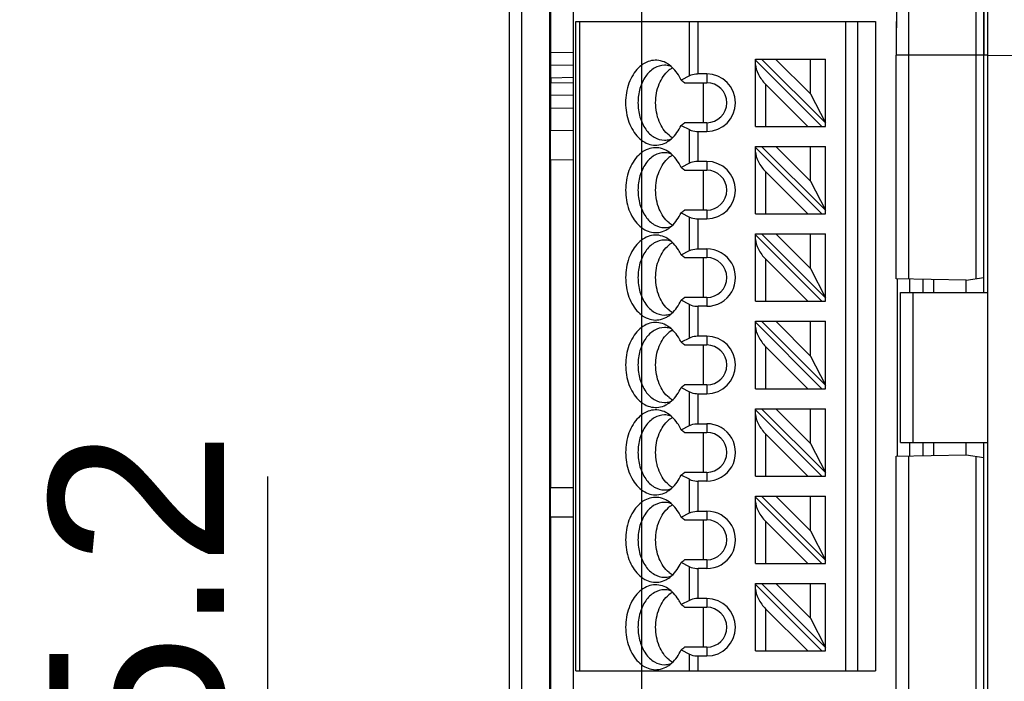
# Model space of a CAD drawing. Header units: millimetres. Extents: x 0 to 210, y 0 to 297.
# Tile 6 of 24: x 62.13 to 73.96, y 151.42 to 159.37. Entities that reach past the tile are written whole.
import ezdxf
from ezdxf.enums import TextEntityAlignment as Align

# ---------------------------------------------------------------- set-up
doc = ezdxf.new("R2010")
doc.units = ezdxf.units.MM
doc.header["$LTSCALE"] = 19.36
doc.layers.get('0').update_dxf_attribs({"linetype": 'CONTINUOUS'})
doc.layers.add('Z_DIM_2D', color=7, linetype='CONTINUOUS')
doc.styles.add('TEXTSTYLE_3', font='helveticaneueltw1g-ltcn.otf')
doc.dimstyles.new('DIMSTYLE_2', dxfattribs={"dimtxt": 2.1, "dimasz": 3.5, "dimexe": 1.5, "dimexo": 0, "dimgap": 0.525, "dimtad": 1, "dimdec": 3, "dimlfac": 3.333333, "dimdsep": 46, "dimtxsty": 'TEXTSTYLE_3', "dimblk": '_FILLED', "dimblk1": '_FILLED', "dimblk2": '_FILLED', "dimcen": 0.09, "dimclrt": 5, "dimadec": 3, "dimazin": 2, "dimtp": 0.3, "dimtm": 0.3, "dimtfac": 1, "dimtdec": 3, "dimtofl": 0, "dimtmove": 0, "dimatfit": 3, "dimldrblk": '_FILLED', "dimfxl": 0, "dimtolj": 1, "dimarcsym": 0})
doc.dimstyles.new('DIMSTYLE_3', dxfattribs={"dimtxt": 2.1, "dimasz": 3.5, "dimexe": 1.5, "dimexo": 0, "dimgap": 0.525, "dimtad": 1, "dimdec": 3, "dimlfac": 3.333333, "dimdsep": 46, "dimtxsty": 'TEXTSTYLE_3', "dimblk": '_FILLED', "dimblk1": '_FILLED', "dimblk2": '_FILLED', "dimcen": 0.09, "dimclrt": 5, "dimadec": 3, "dimazin": 2, "dimtp": 0.1, "dimtm": 0.1, "dimtfac": 1, "dimtdec": 3, "dimtofl": 0, "dimtmove": 0, "dimatfit": 3, "dimldrblk": '_FILLED', "dimfxl": 0, "dimtolj": 1, "dimarcsym": 0})
doc.dimstyles.new('DIMSTYLE_4', dxfattribs={"dimtxt": 2.1, "dimasz": 3.5, "dimexe": 1.5, "dimexo": 0, "dimgap": 0.525, "dimtad": 1, "dimdec": 1, "dimlfac": 3.333333, "dimdsep": 46, "dimtxsty": 'TEXTSTYLE_3', "dimblk": '_FILLED', "dimblk1": '_FILLED', "dimblk2": '_FILLED', "dimcen": 0.09, "dimclrt": 5, "dimadec": 3, "dimazin": 2, "dimtp": 0.5, "dimtm": 0.5, "dimtfac": 1, "dimtdec": 1, "dimtofl": 0, "dimtmove": 0, "dimatfit": 3, "dimldrblk": '_FILLED', "dimfxl": 0, "dimtolj": 1, "dimarcsym": 0})

# ---------------------------------------------------------------- blocks, each defined once
blk = doc.blocks.new('*D3')
at = {"layer": 'Z_DIM_2D', "color": 2, "linetype": 'Continuous', "transparency": 16777216}
for p, q in [((73.764, 160.441), (60.034, 160.441)), ((61.534, 160.441), (61.534, 148.891)), ((61.534, 137.341), (61.534, 148.891)), ((73.764, 137.341), (60.034, 137.341))]:
    blk.add_line(p, q, dxfattribs=at)
at = {"layer": 'Z_DIM_2D', "color": 5, "linetype": 'Continuous', "transparency": 16777216, "style": 'TEXTSTYLE_3'}
blk.add_text('77', height=2.1, rotation=90, dxfattribs=at).set_placement((61.009, 148.63), align=Align.CENTER)
blk = doc.blocks.new('_FILLED')
at = {"color": 0, "linetype": 'ByBlock'}
blk.add_solid([(0, 0), (-1, 0.125), (-1, -0.125)], dxfattribs=at)
blk = doc.blocks.new('_NONE')
blk = doc.blocks.new('*D5')
at = {"layer": 'Z_DIM_2D', "color": 2, "linetype": 'Continuous', "transparency": 16777216}
for p, q in [((65.114, 148.891), (65.114, 153.883)), ((68.182, 149.671), (63.614, 149.671)), ((65.114, 149.671), (65.114, 148.891)), ((65.114, 148.111), (65.114, 148.891)), ((68.182, 148.111), (63.614, 148.111))]:
    blk.add_line(p, q, dxfattribs=at)
at = {"layer": 'Z_DIM_2D', "color": 5, "linetype": 'Continuous', "transparency": 16777216, "style": 'TEXTSTYLE_3'}
blk.add_text('5.2', height=2.1, rotation=90, dxfattribs=at).set_placement((64.589, 150.357))
blk = doc.blocks.new('*D7')
at = {"layer": 'Z_DIM_2D', "color": 2, "linetype": 'Continuous', "transparency": 16777216}
for p, q in [((69.607, 148.891), (69.607, 164.452)), ((106.359, 148.891), (106.359, 164.452)), ((69.607, 162.952), (87.983, 162.952)), ((106.359, 162.952), (87.983, 162.952))]:
    blk.add_line(p, q, dxfattribs=at)
at = {"layer": 'Z_DIM_2D', "color": 5, "linetype": 'Continuous', "transparency": 16777216, "style": 'TEXTSTYLE_3'}
blk.add_text('122.5', height=2.1, dxfattribs=at).set_placement((89.37, 163.477), align=Align.CENTER)

msp = doc.modelspace()

# ---------------------------------------------------------------- linework, layer by layer
at = {"color": 7, "linetype": 'Continuous'}
for p, q in [((73.76415, 137.34085), (73.76415, 160.44085)), ((68.81368, 159.34563), (72.41368, 159.34571)), ((68.81385, 151.54563), (68.81368, 159.34563)), ((72.41368, 159.34571), (72.41385, 151.54571)), ((70.97369, 158.89568), (71.81369, 158.8957)), ((70.97371, 158.08568), (70.97369, 158.89568)), ((71.77128, 158.0857), (70.97369, 158.88326)), ((71.81371, 158.12813), (71.04612, 158.89568)), ((71.6337, 158.47783), (71.21582, 158.89569)), ((71.6337, 158.47783), (71.63369, 158.8957)), ((71.81371, 158.0857), (71.81369, 158.8957)), ((70.17976, 158.6937), (70.07856, 158.64309)), ((70.3887, 158.71567), (70.28582, 158.71567)), ((70.121, 158.61066), (70.3887, 158.61067)), ((70.3501, 158.13067), (70.35009, 158.61067)), ((71.0937, 158.59355), (71.60158, 158.0857)), ((71.6337, 158.47783), (71.81371, 158.12813)), ((70.07857, 158.09823), (70.17977, 158.04763)), ((70.38871, 158.13067), (70.12101, 158.13066)), ((70.97371, 158.08568), (71.81371, 158.0857)), ((70.28584, 158.02567), (70.38871, 158.02567)), ((70.97371, 157.84568), (71.81371, 157.8457)), ((70.97373, 157.03568), (70.97371, 157.84568)), ((71.7713, 157.0357), (70.97371, 157.83326)), ((71.81373, 157.07813), (71.04614, 157.84568)), ((71.63372, 157.42783), (71.21585, 157.84569)), ((71.63372, 157.42783), (71.63371, 157.8457)), ((71.81373, 157.0357), (71.81371, 157.8457)), ((70.17978, 157.6437), (70.07858, 157.59309)), ((70.38872, 157.66567), (70.28585, 157.66567)), ((70.12102, 157.56066), (70.38872, 157.56067)), ((70.35013, 157.08067), (70.35012, 157.56067)), ((71.09372, 157.54355), (71.6016, 157.0357)), ((71.63372, 157.42783), (71.81373, 157.07813)), ((70.07859, 157.04823), (70.1798, 156.99763)), ((70.38873, 157.08067), (70.12104, 157.08066)), ((70.97373, 157.03568), (71.81373, 157.0357)), ((70.28586, 156.97567), (70.38873, 156.97567)), ((70.97374, 156.79568), (71.81374, 156.7957)), ((70.97375, 155.98568), (70.97374, 156.79568)), ((71.77133, 155.9857), (70.97374, 156.78326)), ((71.81375, 156.02813), (71.04616, 156.79568)), ((71.63375, 156.37783), (71.21587, 156.79569)), ((71.63375, 156.37783), (71.63374, 156.7957)), ((71.81375, 155.9857), (71.81374, 156.7957)), ((70.0786, 156.54309), (70.17981, 156.5937)), ((70.12105, 156.51066), (70.38874, 156.51067)), ((70.28587, 156.61567), (70.38875, 156.61567)), ((70.35015, 156.03067), (70.35014, 156.51067)), ((71.09374, 156.49355), (71.60162, 155.9857)), ((71.63375, 156.37783), (71.81375, 156.02813)), ((70.38875, 156.03067), (70.12106, 156.03066)), ((72.71415, 154.29085), (72.71415, 156.09085)), ((72.71415, 156.09085), (73.76415, 156.09085)), ((70.17982, 155.94763), (70.07862, 155.99823)), ((70.38875, 155.92567), (70.28589, 155.92567)), ((70.97375, 155.98568), (71.81375, 155.9857)), ((70.97376, 155.74568), (71.81376, 155.7457)), ((70.97378, 154.93568), (70.97376, 155.74568)), ((71.77135, 154.9357), (70.97376, 155.73326)), ((71.81378, 154.97813), (71.04619, 155.74568)), ((71.63377, 155.32783), (71.21589, 155.74569)), ((71.63377, 155.32783), (71.63376, 155.7457)), ((71.81378, 154.9357), (71.81376, 155.7457)), ((70.38877, 155.56567), (70.28589, 155.56567)), ((70.17983, 155.5437), (70.07863, 155.49309)), ((70.12107, 155.46066), (70.38877, 155.46067)), ((70.35017, 154.98067), (70.35016, 155.46067)), ((71.09377, 155.44355), (71.60165, 154.9357)), ((71.63377, 155.32783), (71.81378, 154.97813)), ((70.38878, 154.98067), (70.12108, 154.98066)), ((70.07864, 154.94823), (70.17984, 154.89763)), ((70.28591, 154.87567), (70.38878, 154.87567)), ((70.97378, 154.93568), (71.81378, 154.9357)), ((70.97378, 154.69568), (71.81378, 154.6957)), ((70.9738, 153.88568), (70.97378, 154.69568)), ((71.77137, 153.8857), (70.97378, 154.68326)), ((71.8138, 153.92813), (71.04621, 154.69568)), ((71.63379, 154.27783), (71.21591, 154.69569)), ((71.63379, 154.27783), (71.63378, 154.6957)), ((71.8138, 153.8857), (71.81378, 154.6957)), ((70.07865, 154.44309), (70.17985, 154.4937)), ((70.28592, 154.51567), (70.38879, 154.51567)), ((70.12109, 154.41066), (70.38879, 154.41067)), ((70.3502, 153.93067), (70.35019, 154.41067)), ((71.09379, 154.39355), (71.60167, 153.8857)), ((71.63379, 154.27783), (71.8138, 153.92813)), ((72.71415, 154.29085), (73.76415, 154.29085)), ((70.3888, 153.93067), (70.12111, 153.93066)), ((70.17987, 153.84763), (70.07866, 153.89823)), ((70.3888, 153.82567), (70.28593, 153.82567)), ((70.9738, 153.88568), (71.8138, 153.8857)), ((70.97381, 153.64568), (71.81381, 153.6457)), ((70.97382, 152.83568), (70.97381, 153.64568)), ((71.7714, 152.8357), (70.97381, 153.63326)), ((71.81382, 152.87813), (71.04623, 153.64568)), ((71.63382, 153.22783), (71.21594, 153.64569)), ((71.63382, 153.22783), (71.63381, 153.6457)), ((71.81382, 152.8357), (71.81381, 153.6457)), ((70.07867, 153.39309), (70.17988, 153.4437)), ((70.28594, 153.46567), (70.38882, 153.46567)), ((70.12112, 153.36066), (70.38881, 153.36067)), ((70.35022, 152.88067), (70.35021, 153.36067)), ((71.09381, 153.34355), (71.60169, 152.8357)), ((71.63382, 153.22783), (71.81382, 152.87813)), ((70.17989, 152.79763), (70.07869, 152.84823)), ((70.38882, 152.88067), (70.12113, 152.88066)), ((70.38882, 152.77567), (70.28596, 152.77567)), ((70.97382, 152.83568), (71.81382, 152.8357)), ((70.97383, 152.59568), (71.81383, 152.5957)), ((70.97385, 151.78568), (70.97383, 152.59568)), ((71.77142, 151.7857), (70.97383, 152.58326)), ((71.81385, 151.82813), (71.04626, 152.59568)), ((71.63384, 152.17783), (71.21596, 152.59569)), ((71.63384, 152.17783), (71.63383, 152.5957)), ((71.81385, 151.7857), (71.81383, 152.5957)), ((70.1799, 152.3937), (70.0787, 152.34309)), ((70.38883, 152.41567), (70.28596, 152.41567)), ((70.12114, 152.31066), (70.38884, 152.31067)), ((70.35024, 151.83067), (70.35023, 152.31067)), ((71.09384, 152.29355), (71.60171, 151.7857)), ((71.63384, 152.17783), (71.81385, 151.82813)), ((70.07871, 151.79823), (70.17991, 151.74763)), ((70.38885, 151.83067), (70.12115, 151.83066)), ((70.97385, 151.78568), (71.81385, 151.7857)), ((70.28598, 151.72567), (70.38885, 151.72567)), ((68.81385, 151.54563), (72.41385, 151.54571))]:
    msp.add_line(p, q, dxfattribs=at)
at = {"color": 6, "linetype": 'Continuous'}
for p, q in [((68.01842, 150.60085), (68.01842, 160.09401)), ((68.16588, 150.60085), (68.16605, 159.98662)), ((68.4976, 159.98544), (68.4976, 150.77155)), ((68.51205, 159.98525), (68.51205, 158.97076)), ((68.78367, 159.87063), (68.78387, 150.96814)), ((73.71505, 159.08328), (73.71562, 159.50085)), ((73.71501, 158.94085), (73.71502, 159.02003)), ((73.71502, 159.02003), (73.71504, 159.06457)), ((73.71504, 159.06457), (73.71505, 159.08328)), ((73.71739, 159.02001), (73.71737, 158.94085)), ((73.71742, 159.08338), (73.71739, 159.03561)), ((73.71739, 159.03561), (73.71739, 159.02001)), ((72.66538, 156.25551), (72.66538, 158.94085)), ((73.62455, 156.25799), (73.62455, 158.94085)), ((73.71501, 156.27085), (73.71501, 158.94085)), ((73.71705, 156.09085), (73.71737, 158.94085)), ((68.51284, 158.82085), (68.78369, 158.82558)), ((68.51399, 158.67087), (68.51399, 158.61083)), ((68.7837, 158.45612), (68.51284, 158.46085)), ((68.51205, 158.31092), (68.51205, 158.04085)), ((68.50781, 158.04085), (68.50781, 157.68085)), ((68.50781, 158.04085), (68.78371, 158.03844)), ((68.78372, 157.68326), (68.50781, 157.68085)), ((68.51205, 157.68085), (68.51205, 153.75086)), ((73.50455, 156.24085), (73.71501, 156.27085)), ((73.50455, 156.24085), (72.66538, 156.25551)), ((72.68088, 154.12619), (72.68088, 156.25551)), ((73.11598, 156.09085), (73.11598, 156.24766)), ((73.50596, 156.09085), (73.50596, 156.24085)), ((73.11598, 154.13404), (73.11598, 154.29085)), ((73.50596, 154.14085), (73.50596, 154.29085)), ((73.71705, 149.79085), (73.71705, 154.29085)), ((72.66538, 154.12619), (73.50455, 154.14085)), ((73.50455, 154.14085), (73.71501, 154.11085)), ((72.66538, 149.95551), (72.66538, 154.12619)), ((73.62455, 149.95799), (73.62455, 154.12371)), ((73.71501, 149.97085), (73.71501, 154.11085)), ((68.50781, 153.75086), (68.50781, 153.39086)), ((68.50781, 153.75086), (68.7838, 153.74845)), ((68.78381, 153.39327), (68.50781, 153.39086)), ((68.51205, 153.39086), (68.51205, 150.99083))]:
    msp.add_line(p, q, dxfattribs=at)
at = {"color": 9, "linetype": 'Continuous'}
for p, q in [((68.85761, 159.34564), (68.85779, 151.54564)), ((70.17976, 158.6937), (70.17975, 159.34566)), ((70.28582, 158.71567), (70.28581, 159.34567)), ((72.05768, 151.54571), (72.05751, 159.34571)), ((72.19846, 159.34571), (72.19864, 151.54571)), ((68.78369, 158.97552), (68.51205, 158.97078)), ((73.71501, 158.94085), (72.66538, 158.94085)), ((72.81329, 158.94085), (72.81329, 156.25292)), ((73.76415, 158.94085), (73.71737, 158.94085)), ((73.76415, 158.9409), (106.44724, 158.65568)), ((68.51399, 158.67087), (68.78369, 158.67558)), ((70.3887, 158.71567), (70.3887, 158.61067)), ((68.7837, 158.60612), (68.51399, 158.61083)), ((71.0937, 158.59355), (71.09371, 158.08568)), ((68.51205, 158.31092), (68.7837, 158.30618)), ((70.17978, 157.6437), (70.17977, 158.04763)), ((70.38871, 158.13067), (70.38871, 158.02567)), ((70.28585, 157.66567), (70.28584, 158.02567)), ((70.38872, 157.66567), (70.38872, 157.56067)), ((71.09372, 157.54355), (71.09373, 157.03568)), ((70.17981, 156.5937), (70.1798, 156.99763)), ((70.38873, 157.08067), (70.38873, 156.97567)), ((70.28587, 156.61567), (70.28586, 156.97567)), ((70.38875, 156.61567), (70.38874, 156.51067)), ((71.09374, 156.49355), (71.09375, 155.98568)), ((72.82747, 156.09085), (72.82747, 156.25292)), ((72.98269, 156.24996), (72.98269, 156.09085)), ((70.38875, 156.03067), (70.38875, 155.92567)), ((72.86415, 156.09085), (72.86415, 154.29085)), ((70.17983, 155.5437), (70.17982, 155.94763)), ((70.28589, 155.56567), (70.28589, 155.92567)), ((70.38877, 155.56567), (70.38877, 155.46067)), ((71.09377, 155.44355), (71.09378, 154.93568)), ((70.38878, 154.98067), (70.38878, 154.87567)), ((70.17985, 154.4937), (70.17984, 154.89763)), ((70.28592, 154.51567), (70.28591, 154.87567)), ((70.38879, 154.51567), (70.38879, 154.41067)), ((71.09379, 154.39355), (71.0938, 153.88568)), ((72.82747, 154.12878), (72.82747, 154.29085)), ((72.98269, 154.29085), (72.98269, 154.13174)), ((72.81329, 154.12878), (72.81329, 149.95292)), ((70.3888, 153.93067), (70.3888, 153.82567)), ((70.17988, 153.4437), (70.17987, 153.84763)), ((70.28594, 153.46567), (70.28593, 153.82567)), ((70.38882, 153.46567), (70.38881, 153.36067)), ((71.09381, 153.34355), (71.09382, 152.83568)), ((70.38882, 152.88067), (70.38882, 152.77567)), ((70.1799, 152.3937), (70.17989, 152.79763)), ((70.28596, 152.41567), (70.28596, 152.77567)), ((70.38883, 152.41567), (70.38884, 152.31067)), ((71.09384, 152.29355), (71.09385, 151.78568)), ((70.38885, 151.83067), (70.38885, 151.72567)), ((70.17992, 151.54566), (70.17991, 151.74763)), ((70.28598, 151.54567), (70.28598, 151.72567))]:
    msp.add_line(p, q, dxfattribs=at)
at = {"color": 6, "linetype": 'Continuous'}
for centre, radius, start, end in [((236.39715, 159.05753), 163.73181, 179.6883113, 180.0408294), ((213.71661, 158.99529), 139.99922, 179.8039199, 179.9639473)]:
    msp.add_arc(centre, radius, start, end, dxfattribs=at)
at = {"color": 9, "linetype": 'Continuous'}
msp.add_arc((273.67063, 159.03511), 200.85737, 179.7352171, 180.0268891, dxfattribs=at)
at = {"color": 7, "linetype": 'Continuous'}
for centre, radius, start, end in [((69.75526, 158.57476), 0.30951, 58.291169, 63.064533), ((70.12267, 158.52829), 0.29985, 123.102139, 128.997736), ((70.11232, 158.5438), 0.2812, 120.760077, 123.061298), ((70.10806, 158.55093), 0.2729, 118.555086, 120.757802), ((66.82125, 154.3359), 5.40018, 52.334931, 52.901666), ((70.3887, 158.37067), 0.345, 270.001538, 90.000783), ((70.3887, 158.37067), 0.24, 270.001267, 90.001056), ((66.82111, 162.40524), 5.40013, 307.100756, 307.667505), ((70.1223, 158.2125), 0.2992, 231.27223, 236.905095), ((70.11233, 158.19753), 0.28121, 236.941704, 239.240497), ((70.10807, 158.1904), 0.27291, 239.24275, 241.447484), ((69.75527, 158.16655), 0.30951, 296.938105, 301.711367), ((69.75528, 157.52476), 0.30951, 58.291169, 63.064533), ((70.12269, 157.47829), 0.29985, 123.102139, 128.997736), ((70.11234, 157.4938), 0.2812, 120.760077, 123.061298), ((70.10809, 157.50093), 0.2729, 118.555086, 120.757802), ((66.82127, 153.2859), 5.40018, 52.334931, 52.901666), ((70.38872, 157.32067), 0.345, 270.001538, 90.000783), ((70.38872, 157.32067), 0.24, 270.001267, 90.001056), ((66.82113, 161.35524), 5.40013, 307.100756, 307.667505), ((70.12232, 157.1625), 0.2992, 231.27223, 236.905095), ((70.11235, 157.14753), 0.28121, 236.941704, 239.240497), ((70.10809, 157.1404), 0.27291, 239.24275, 241.447484), ((69.75529, 157.11655), 0.30951, 296.938105, 301.711367), ((69.7553, 156.47476), 0.30951, 58.291169, 63.06454), ((70.12271, 156.42829), 0.29985, 123.102162, 128.997735), ((70.11236, 156.4438), 0.2812, 120.760077, 123.061321), ((70.10811, 156.45093), 0.2729, 118.555116, 120.757802), ((66.82129, 152.23593), 5.40016, 52.334702, 52.901436), ((70.38875, 156.27067), 0.345, 269.999086, 89.999413), ((70.38875, 156.27067), 0.24, 270.001267, 90.00099), ((66.82114, 160.30527), 5.40016, 307.10078, 307.667526), ((69.75531, 156.06655), 0.30951, 296.938098, 301.711367), ((70.12235, 156.1125), 0.2992, 231.272228, 236.905072), ((70.11237, 156.09753), 0.28121, 236.941681, 239.240494), ((70.10812, 156.0904), 0.27291, 239.242747, 241.447453), ((69.75533, 155.42476), 0.30951, 58.291169, 63.064533), ((70.12274, 155.37829), 0.29985, 123.102139, 128.997736), ((70.11239, 155.3938), 0.2812, 120.760077, 123.061298), ((70.10813, 155.40093), 0.2729, 118.555086, 120.757802), ((70.38877, 155.22067), 0.345, 270.001538, 90.000783), ((66.82132, 151.1859), 5.40018, 52.334931, 52.901666), ((70.38877, 155.22067), 0.24, 270.001267, 90.001056), ((66.82118, 159.25524), 5.40013, 307.100756, 307.667505), ((69.75534, 155.01655), 0.30951, 296.938105, 301.711367), ((70.12237, 155.0625), 0.2992, 231.27223, 236.905095), ((70.11239, 155.04753), 0.28121, 236.941704, 239.240497), ((70.10814, 155.0404), 0.27291, 239.24275, 241.447484), ((69.75535, 154.37476), 0.30951, 58.291169, 63.06454), ((70.12276, 154.32829), 0.29985, 123.102162, 128.997735), ((70.11241, 154.3438), 0.2812, 120.760077, 123.061321), ((70.10815, 154.35093), 0.2729, 118.555116, 120.757802), ((70.38879, 154.17067), 0.345, 269.999086, 89.999413), ((66.82134, 150.13593), 5.40016, 52.334702, 52.901436), ((70.38879, 154.17067), 0.24, 270.001267, 90.00099), ((66.82119, 158.20527), 5.40016, 307.10078, 307.667526), ((69.75536, 153.96655), 0.30951, 296.938098, 301.711367), ((70.12239, 154.0125), 0.2992, 231.272228, 236.905072), ((70.11242, 153.99753), 0.28121, 236.941681, 239.240494), ((70.10816, 153.9904), 0.27291, 239.242747, 241.447453), ((69.75537, 153.32476), 0.30951, 58.291169, 63.06454), ((70.12278, 153.27829), 0.29985, 123.102162, 128.997735), ((70.11243, 153.2938), 0.2812, 120.760077, 123.061321), ((70.10818, 153.30093), 0.2729, 118.555116, 120.757802), ((70.38882, 153.12067), 0.345, 269.999055, 89.999386), ((66.82136, 149.08593), 5.40016, 52.334702, 52.901436), ((70.38882, 153.12067), 0.24, 270.001267, 90.000988), ((66.82121, 157.15527), 5.40016, 307.10078, 307.667526), ((70.12242, 152.9625), 0.2992, 231.272228, 236.905072), ((69.75538, 152.91655), 0.30951, 296.938098, 301.711367), ((70.11244, 152.94753), 0.28121, 236.941681, 239.240494), ((70.10819, 152.9404), 0.27291, 239.242747, 241.447453), ((69.7554, 152.27476), 0.30951, 58.291169, 63.064533), ((70.11246, 152.2438), 0.2812, 120.760077, 123.061298), ((70.1082, 152.25093), 0.2729, 118.555086, 120.757802), ((70.12281, 152.22829), 0.29985, 123.102139, 128.997736), ((70.38884, 152.07067), 0.345, 270.001404, 90.001047), ((66.82139, 148.0359), 5.40018, 52.334931, 52.901666), ((70.38884, 152.07067), 0.24, 270.001267, 90.001056), ((66.82125, 156.10524), 5.40013, 307.100756, 307.667505), ((70.12244, 151.9125), 0.2992, 231.27223, 236.905095), ((70.11246, 151.89753), 0.28121, 236.941704, 239.240497), ((70.10821, 151.8904), 0.27291, 239.24275, 241.447484), ((69.75541, 151.86655), 0.30951, 296.938105, 301.711367)]:
    msp.add_arc(centre, radius, start, end, dxfattribs=at)
at = {"color": 6, "linetype": 'Continuous'}
for centre, ratio, start_param, end_param in [((68.51321, 158.67083), 0.00523596, -1.57050477, 0.00001304), ((68.51321, 158.61087), 0.00523596, -3.14159266, -1.57110092), ((68.51284, 158.31083), 0.00523836, -0.00000002, 1.57018723)]:
    msp.add_ellipse(centre, major_axis=(0, 0.15002), ratio=ratio, start_param=start_param, end_param=end_param, dxfattribs=at)
at = {"color": 7, "linetype": 'Continuous'}
for centre in [(71.09369, 158.70669), (71.09372, 157.65669), (71.09374, 156.60669), (71.09376, 155.55669), (71.09379, 154.50669), (71.09381, 153.45669), (71.09383, 152.40669)]:
    msp.add_ellipse(centre, major_axis=(-0.10419, 0.16032), ratio=0.37136567, start_param=0.51915727, end_param=2.0899536, dxfattribs=at)
at = {"color": 6, "linetype": 'Continuous'}
for points, knots in [([(73.62455, 158.94085), (73.62455, 159.03835), (73.62465, 159.2296), (73.62508, 159.50726), (73.62568, 159.7268), (73.6263, 159.88894), (73.62681, 159.9976), (73.62738, 160.09609), (73.62799, 160.18345), (73.62863, 160.25884), (73.62932, 160.32152), (73.62991, 160.36559), (73.63048, 160.39396), (73.63076, 160.4102), (73.63134, 160.42242), (73.63122, 160.43219), (73.63238, 160.43624), (73.63179, 160.44007), (73.6324, 160.44006)], [0, 0, 0, 0, 0.1950957, 0.38267903, 0.555566, 0.6343878, 0.70709707, 0.77299975, 0.83145412, 0.88190303, 0.92385719, 0.95691385, 0.97000281, 0.98075744, 0.98914798, 0.99515552, 0.99877151, 1, 1, 1, 1]), ([(68.51205, 158.97076), (68.51205, 158.95163), (68.51207, 158.92386), (68.51218, 158.88852), (68.51225, 158.86607), (68.51242, 158.84773), (68.51242, 158.83512), (68.51267, 158.82785), (68.5125, 158.82398), (68.513, 158.82239), (68.51259, 158.82085), (68.51284, 158.82085)], [0, 0, 0, 0, 0.38284556, 0.55572479, 0.70721784, 0.83159521, 0.92396335, 0.95700029, 0.98078371, 0.99515692, 1, 1, 1, 1])]:
    msp.add_open_spline(points, degree=3, knots=knots, dxfattribs=at)
at = {"color": 9, "linetype": 'Continuous'}
msp.add_open_spline([(72.6658, 159.39889), (72.66573, 159.36174), (72.66548, 159.20906), (72.66538, 159.05639), (72.66538, 158.94085)], degree=3, knots=[0, 0, 0, 0, 0.24326866, 1, 1, 1, 1], dxfattribs=at)
at = {"color": 7, "linetype": 'Continuous'}
for points, knots in [([(69.89546, 158.8507), (69.86923, 158.86401), (69.81293, 158.88274), (69.72352, 158.88081), (69.63777, 158.84841), (69.56116, 158.78871), (69.49742, 158.7059), (69.43227, 158.56851), (69.41308, 158.45013), (69.41308, 158.37065)], [0, 0, 0, 0, 0.10863514, 0.21467916, 0.32400969, 0.44133666, 0.56890996, 0.70645085, 1, 1, 1, 1]), ([(69.87976, 158.82066), (69.83759, 158.82065), (69.74702, 158.79328), (69.64332, 158.68841), (69.57672, 158.54111), (69.56157, 158.42862), (69.56157, 158.37065)], [0, 0, 0, 0, 0.20946651, 0.44465603, 0.71201896, 1, 1, 1, 1]), ([(69.7737, 158.37066), (69.7737, 158.44728), (69.79873, 158.59258), (69.88153, 158.71893), (69.93397, 158.76133)], [0, 0, 0, 0, 0.53189098, 1, 1, 1, 1]), ([(69.9631, 158.80495), (69.95637, 158.80753), (69.92947, 158.81654), (69.90091, 158.82066), (69.87976, 158.82066)], [0, 0, 0, 0, 0.25420538, 1, 1, 1, 1]), ([(70.07856, 158.64309), (70.0692, 158.66403), (70.03016, 158.73923), (69.97064, 158.80554), (69.91794, 158.83808)], [0, 0, 0, 0, 0.27020889, 1, 1, 1, 1]), ([(70.28582, 158.71567), (70.27586, 158.71567), (70.2397, 158.71383), (70.20329, 158.70546), (70.17976, 158.6937)], [0, 0, 0, 0, 0.27473861, 1, 1, 1, 1]), ([(69.41308, 158.37065), (69.41308, 158.29117), (69.43228, 158.17278), (69.49743, 158.0354), (69.56118, 157.95259), (69.63779, 157.89289), (69.72355, 157.8605), (69.81295, 157.85857), (69.86926, 157.8773), (69.89548, 157.89062)], [0, 0, 0, 0, 0.29354919, 0.43109009, 0.55866337, 0.67599031, 0.78532082, 0.89136483, 1, 1, 1, 1]), ([(69.56157, 158.37065), (69.56157, 158.31268), (69.57673, 158.20019), (69.64333, 158.0529), (69.74704, 157.94803), (69.83761, 157.92067), (69.87978, 157.92066)], [0, 0, 0, 0, 0.28798104, 0.55534397, 0.79053349, 1, 1, 1, 1]), ([(69.93511, 157.97909), (69.88233, 158.02136), (69.7989, 158.14797), (69.7737, 158.29375), (69.7737, 158.37066)], [0, 0, 0, 0, 0.46788857, 1, 1, 1, 1]), ([(69.91796, 157.90324), (69.93476, 157.91361), (70.00292, 157.96494), (70.05197, 158.0387), (70.07857, 158.09823)], [0, 0, 0, 0, 0.23239015, 1, 1, 1, 1]), ([(70.17977, 158.04763), (70.1869, 158.04407), (70.22064, 158.03047), (70.25752, 158.02567), (70.28584, 158.02567)], [0, 0, 0, 0, 0.2195026, 1, 1, 1, 1]), ([(69.87978, 157.92066), (69.90093, 157.92066), (69.92949, 157.92477), (69.95639, 157.93379), (69.96312, 157.93637)], [0, 0, 0, 0, 0.74579453, 1, 1, 1, 1]), ([(69.89549, 157.8007), (69.86926, 157.81401), (69.81295, 157.83274), (69.72355, 157.83081), (69.63779, 157.79841), (69.56119, 157.73871), (69.49744, 157.6559), (69.4323, 157.51851), (69.4131, 157.40013), (69.4131, 157.32065)], [0, 0, 0, 0, 0.10863514, 0.21467916, 0.32400969, 0.44133666, 0.56890996, 0.70645085, 1, 1, 1, 1]), ([(69.87978, 157.77066), (69.83762, 157.77065), (69.74705, 157.74328), (69.64334, 157.63841), (69.57674, 157.49111), (69.56159, 157.37862), (69.56159, 157.32065)], [0, 0, 0, 0, 0.20946651, 0.44465603, 0.71201896, 1, 1, 1, 1]), ([(69.77372, 157.32066), (69.77372, 157.39728), (69.79875, 157.54258), (69.88155, 157.66893), (69.934, 157.71133)], [0, 0, 0, 0, 0.53189098, 1, 1, 1, 1]), ([(69.96313, 157.75495), (69.9564, 157.75753), (69.92949, 157.76654), (69.90093, 157.77066), (69.87978, 157.77066)], [0, 0, 0, 0, 0.25420538, 1, 1, 1, 1]), ([(70.07858, 157.59309), (70.06922, 157.61403), (70.03018, 157.68923), (69.97067, 157.75554), (69.91796, 157.78808)], [0, 0, 0, 0, 0.27020889, 1, 1, 1, 1]), ([(70.28585, 157.66567), (70.27588, 157.66567), (70.23972, 157.66383), (70.20331, 157.65546), (70.17978, 157.6437)], [0, 0, 0, 0, 0.27471525, 1, 1, 1, 1]), ([(69.4131, 157.32065), (69.4131, 157.24117), (69.43231, 157.12278), (69.49745, 156.9854), (69.56121, 156.90259), (69.63781, 156.84289), (69.72357, 156.8105), (69.81298, 156.80857), (69.86928, 156.8273), (69.89551, 156.84062)], [0, 0, 0, 0, 0.29354919, 0.43109009, 0.55866337, 0.67599031, 0.78532082, 0.89136483, 1, 1, 1, 1]), ([(69.56159, 157.32065), (69.56159, 157.26268), (69.57675, 157.15019), (69.64335, 157.0029), (69.74707, 156.89803), (69.83764, 156.87067), (69.8798, 156.87066)], [0, 0, 0, 0, 0.28798104, 0.55534397, 0.79053349, 1, 1, 1, 1]), ([(69.93514, 156.92909), (69.88235, 156.97136), (69.79892, 157.09797), (69.77373, 157.24375), (69.77372, 157.32066)], [0, 0, 0, 0, 0.46788857, 1, 1, 1, 1]), ([(69.91798, 156.85324), (69.93478, 156.86361), (70.00294, 156.91494), (70.05199, 156.9887), (70.07859, 157.04823)], [0, 0, 0, 0, 0.23239015, 1, 1, 1, 1]), ([(70.1798, 156.99763), (70.18692, 156.99407), (70.22066, 156.98047), (70.25754, 156.97567), (70.28586, 156.97567)], [0, 0, 0, 0, 0.21950264, 1, 1, 1, 1]), ([(69.8798, 156.87066), (69.90095, 156.87066), (69.92951, 156.87477), (69.95642, 156.88379), (69.96315, 156.88637)], [0, 0, 0, 0, 0.74579453, 1, 1, 1, 1]), ([(69.89551, 156.7507), (69.86928, 156.76401), (69.81298, 156.78274), (69.72357, 156.78081), (69.63781, 156.74841), (69.56121, 156.68871), (69.49746, 156.6059), (69.43232, 156.46851), (69.41312, 156.35013), (69.41312, 156.27065)], [0, 0, 0, 0, 0.10863514, 0.21467915, 0.32400969, 0.44133666, 0.56890996, 0.70645085, 1, 1, 1, 1]), ([(69.8798, 156.72066), (69.83764, 156.72065), (69.74707, 156.69328), (69.64336, 156.58841), (69.57677, 156.44111), (69.56161, 156.32862), (69.56162, 156.27065)], [0, 0, 0, 0, 0.20946651, 0.44465603, 0.71201896, 1, 1, 1, 1]), ([(69.77375, 156.27066), (69.77375, 156.34728), (69.79878, 156.49258), (69.88158, 156.61893), (69.93402, 156.66133)], [0, 0, 0, 0, 0.53189098, 1, 1, 1, 1]), ([(69.96315, 156.70495), (69.95642, 156.70753), (69.92952, 156.71654), (69.90095, 156.72066), (69.8798, 156.72066)], [0, 0, 0, 0, 0.25420535, 1, 1, 1, 1]), ([(70.0786, 156.54309), (70.06925, 156.56403), (70.0302, 156.63923), (69.97069, 156.70554), (69.91799, 156.73808)], [0, 0, 0, 0, 0.27020888, 1, 1, 1, 1]), ([(70.17981, 156.5937), (70.18693, 156.59726), (70.22067, 156.61087), (70.25755, 156.61567), (70.28587, 156.61567)], [0, 0, 0, 0, 0.21951953, 1, 1, 1, 1]), ([(69.41312, 156.27065), (69.41313, 156.19117), (69.43233, 156.07278), (69.49748, 155.9354), (69.56123, 155.85259), (69.63784, 155.79289), (69.72359, 155.7605), (69.813, 155.75857), (69.8693, 155.7773), (69.89553, 155.79062)], [0, 0, 0, 0, 0.29354919, 0.43109009, 0.55866337, 0.67599031, 0.78532082, 0.89136483, 1, 1, 1, 1]), ([(69.56162, 156.27065), (69.56162, 156.21268), (69.57677, 156.10019), (69.64338, 155.9529), (69.74709, 155.84803), (69.83766, 155.82067), (69.87982, 155.82066)], [0, 0, 0, 0, 0.28798104, 0.55534397, 0.79053349, 1, 1, 1, 1]), ([(69.93516, 155.87909), (69.88238, 155.92136), (69.79894, 156.04797), (69.77375, 156.19375), (69.77375, 156.27066)], [0, 0, 0, 0, 0.46788857, 1, 1, 1, 1]), ([(69.91801, 155.80324), (69.9348, 155.81361), (70.00297, 155.86494), (70.05202, 155.9387), (70.07862, 155.99823)], [0, 0, 0, 0, 0.23239015, 1, 1, 1, 1]), ([(70.17982, 155.94763), (70.18694, 155.94407), (70.22069, 155.93047), (70.25757, 155.92567), (70.28589, 155.92567)], [0, 0, 0, 0, 0.21951635, 1, 1, 1, 1]), ([(69.87982, 155.82066), (69.90097, 155.82066), (69.92954, 155.82477), (69.95644, 155.83379), (69.96317, 155.83637)], [0, 0, 0, 0, 0.74579456, 1, 1, 1, 1]), ([(69.89553, 155.7007), (69.8693, 155.71401), (69.813, 155.73274), (69.72359, 155.73081), (69.63784, 155.69841), (69.56123, 155.63871), (69.49749, 155.5559), (69.43234, 155.41851), (69.41314, 155.30013), (69.41315, 155.22065)], [0, 0, 0, 0, 0.10863514, 0.21467916, 0.32400969, 0.44133666, 0.56890996, 0.70645085, 1, 1, 1, 1]), ([(70.07863, 155.49309), (70.06927, 155.51403), (70.03023, 155.58923), (69.97071, 155.65554), (69.91801, 155.68808)], [0, 0, 0, 0, 0.27020889, 1, 1, 1, 1]), ([(69.87983, 155.67066), (69.83766, 155.67065), (69.74709, 155.64328), (69.64339, 155.53841), (69.57679, 155.39111), (69.56164, 155.27862), (69.56164, 155.22065)], [0, 0, 0, 0, 0.20946651, 0.44465603, 0.71201896, 1, 1, 1, 1]), ([(69.77377, 155.22066), (69.77377, 155.29728), (69.7988, 155.44258), (69.8816, 155.56893), (69.93404, 155.61133)], [0, 0, 0, 0, 0.53189098, 1, 1, 1, 1]), ([(69.96317, 155.65495), (69.95644, 155.65753), (69.92954, 155.66654), (69.90098, 155.67066), (69.87983, 155.67066)], [0, 0, 0, 0, 0.25420538, 1, 1, 1, 1]), ([(70.28589, 155.56567), (70.27593, 155.56567), (70.23976, 155.56383), (70.20336, 155.55546), (70.17983, 155.5437)], [0, 0, 0, 0, 0.27473865, 1, 1, 1, 1]), ([(69.41315, 155.22065), (69.41315, 155.14117), (69.43235, 155.02278), (69.4975, 154.8854), (69.56125, 154.80259), (69.63786, 154.74289), (69.72362, 154.7105), (69.81302, 154.70857), (69.86933, 154.7273), (69.89555, 154.74062)], [0, 0, 0, 0, 0.29354919, 0.43109009, 0.55866337, 0.67599031, 0.78532082, 0.89136483, 1, 1, 1, 1]), ([(69.56164, 155.22065), (69.56164, 155.16268), (69.5768, 155.05019), (69.6434, 154.9029), (69.74711, 154.79803), (69.83768, 154.77067), (69.87985, 154.77066)], [0, 0, 0, 0, 0.28798104, 0.55534397, 0.79053349, 1, 1, 1, 1]), ([(69.93518, 154.82909), (69.8824, 154.87136), (69.79897, 154.99797), (69.77377, 155.14375), (69.77377, 155.22066)], [0, 0, 0, 0, 0.46788857, 1, 1, 1, 1]), ([(69.91803, 154.75324), (69.93483, 154.76361), (70.00299, 154.81494), (70.05204, 154.8887), (70.07864, 154.94823)], [0, 0, 0, 0, 0.23239015, 1, 1, 1, 1]), ([(70.17984, 154.89763), (70.18697, 154.89407), (70.22071, 154.88047), (70.25759, 154.87567), (70.28591, 154.87567)], [0, 0, 0, 0, 0.21950262, 1, 1, 1, 1]), ([(69.87985, 154.77066), (69.901, 154.77066), (69.92956, 154.77477), (69.95646, 154.78379), (69.96319, 154.78637)], [0, 0, 0, 0, 0.74579453, 1, 1, 1, 1]), ([(69.89556, 154.6507), (69.86933, 154.66401), (69.81302, 154.68274), (69.72362, 154.68081), (69.63786, 154.64841), (69.56126, 154.58871), (69.49751, 154.5059), (69.43237, 154.36851), (69.41317, 154.25013), (69.41317, 154.17065)], [0, 0, 0, 0, 0.10863514, 0.21467915, 0.32400969, 0.44133666, 0.56890996, 0.70645085, 1, 1, 1, 1]), ([(69.87985, 154.62066), (69.83769, 154.62065), (69.74712, 154.59328), (69.64341, 154.48841), (69.57681, 154.34111), (69.56166, 154.22862), (69.56166, 154.17065)], [0, 0, 0, 0, 0.20946651, 0.44465603, 0.71201896, 1, 1, 1, 1]), ([(69.9632, 154.60495), (69.95646, 154.60753), (69.92956, 154.61654), (69.901, 154.62066), (69.87985, 154.62066)], [0, 0, 0, 0, 0.25420535, 1, 1, 1, 1]), ([(70.07865, 154.44309), (70.06929, 154.46403), (70.03025, 154.53923), (69.97074, 154.60554), (69.91803, 154.63808)], [0, 0, 0, 0, 0.27020888, 1, 1, 1, 1]), ([(69.77379, 154.17066), (69.77379, 154.24728), (69.79882, 154.39258), (69.88162, 154.51893), (69.93407, 154.56133)], [0, 0, 0, 0, 0.53189098, 1, 1, 1, 1]), ([(70.17985, 154.4937), (70.18698, 154.49726), (70.22072, 154.51087), (70.2576, 154.51567), (70.28592, 154.51567)], [0, 0, 0, 0, 0.21951951, 1, 1, 1, 1]), ([(69.41317, 154.17065), (69.41317, 154.09117), (69.43238, 153.97278), (69.49752, 153.8354), (69.56128, 153.75259), (69.63788, 153.69289), (69.72364, 153.6605), (69.81305, 153.65857), (69.86935, 153.6773), (69.89558, 153.69062)], [0, 0, 0, 0, 0.29354919, 0.43109009, 0.55866337, 0.67599031, 0.78532082, 0.89136483, 1, 1, 1, 1]), ([(69.56166, 154.17065), (69.56166, 154.11268), (69.57682, 154.00019), (69.64342, 153.8529), (69.74713, 153.74803), (69.83771, 153.72067), (69.87987, 153.72066)], [0, 0, 0, 0, 0.28798104, 0.55534397, 0.79053349, 1, 1, 1, 1]), ([(69.93521, 153.77909), (69.88242, 153.82136), (69.79899, 153.94797), (69.7738, 154.09375), (69.77379, 154.17066)], [0, 0, 0, 0, 0.46788857, 1, 1, 1, 1]), ([(69.91805, 153.70324), (69.93485, 153.71361), (70.00301, 153.76494), (70.05206, 153.8387), (70.07866, 153.89823)], [0, 0, 0, 0, 0.23239015, 1, 1, 1, 1]), ([(70.17987, 153.84763), (70.18699, 153.84407), (70.22073, 153.83047), (70.25761, 153.82567), (70.28593, 153.82567)], [0, 0, 0, 0, 0.21951638, 1, 1, 1, 1]), ([(69.87987, 153.72066), (69.90102, 153.72066), (69.92958, 153.72477), (69.95648, 153.73379), (69.96322, 153.73637)], [0, 0, 0, 0, 0.74579456, 1, 1, 1, 1]), ([(69.89558, 153.6007), (69.86935, 153.61401), (69.81305, 153.63274), (69.72364, 153.63081), (69.63788, 153.59841), (69.56128, 153.53871), (69.49753, 153.4559), (69.43239, 153.31851), (69.41319, 153.20013), (69.41319, 153.12065)], [0, 0, 0, 0, 0.10863514, 0.21467915, 0.32400969, 0.44133666, 0.56890996, 0.70645085, 1, 1, 1, 1]), ([(69.87987, 153.57066), (69.83771, 153.57065), (69.74714, 153.54328), (69.64343, 153.43841), (69.57684, 153.29111), (69.56168, 153.17862), (69.56169, 153.12065)], [0, 0, 0, 0, 0.20946651, 0.44465603, 0.71201896, 1, 1, 1, 1]), ([(69.96322, 153.55495), (69.95649, 153.55753), (69.92959, 153.56654), (69.90102, 153.57066), (69.87987, 153.57066)], [0, 0, 0, 0, 0.25420535, 1, 1, 1, 1]), ([(70.07867, 153.39309), (70.06932, 153.41403), (70.03027, 153.48923), (69.97076, 153.55554), (69.91805, 153.58808)], [0, 0, 0, 0, 0.27020888, 1, 1, 1, 1]), ([(69.77382, 153.12066), (69.77382, 153.19728), (69.79885, 153.34258), (69.88165, 153.46893), (69.93409, 153.51133)], [0, 0, 0, 0, 0.53189098, 1, 1, 1, 1]), ([(70.17988, 153.4437), (70.187, 153.44726), (70.22074, 153.46087), (70.25762, 153.46567), (70.28594, 153.46567)], [0, 0, 0, 0, 0.21951953, 1, 1, 1, 1]), ([(69.41319, 153.12065), (69.41319, 153.04117), (69.4324, 152.92278), (69.49755, 152.7854), (69.5613, 152.70259), (69.63791, 152.64289), (69.72366, 152.6105), (69.81307, 152.60857), (69.86937, 152.6273), (69.8956, 152.64062)], [0, 0, 0, 0, 0.29354919, 0.43109009, 0.55866337, 0.67599031, 0.78532082, 0.89136483, 1, 1, 1, 1]), ([(69.56169, 153.12065), (69.56169, 153.06268), (69.57684, 152.95019), (69.64345, 152.8029), (69.74716, 152.69803), (69.83773, 152.67067), (69.87989, 152.67066)], [0, 0, 0, 0, 0.28798104, 0.55534397, 0.79053349, 1, 1, 1, 1]), ([(69.93523, 152.72909), (69.88245, 152.77136), (69.79901, 152.89797), (69.77382, 153.04375), (69.77382, 153.12066)], [0, 0, 0, 0, 0.46788857, 1, 1, 1, 1]), ([(69.91808, 152.65324), (69.93487, 152.66361), (70.00304, 152.71494), (70.05209, 152.7887), (70.07869, 152.84823)], [0, 0, 0, 0, 0.23239015, 1, 1, 1, 1]), ([(70.17989, 152.79763), (70.18701, 152.79407), (70.22076, 152.78047), (70.25764, 152.77567), (70.28596, 152.77567)], [0, 0, 0, 0, 0.21951632, 1, 1, 1, 1]), ([(69.87989, 152.67066), (69.90104, 152.67066), (69.92961, 152.67477), (69.95651, 152.68379), (69.96324, 152.68637)], [0, 0, 0, 0, 0.74579456, 1, 1, 1, 1]), ([(69.8956, 152.5507), (69.86937, 152.56401), (69.81307, 152.58274), (69.72366, 152.58081), (69.63791, 152.54841), (69.5613, 152.48871), (69.49756, 152.4059), (69.43241, 152.26851), (69.41321, 152.15013), (69.41322, 152.07065)], [0, 0, 0, 0, 0.10863514, 0.21467916, 0.32400969, 0.44133666, 0.56890996, 0.70645085, 1, 1, 1, 1]), ([(69.8799, 152.52066), (69.83773, 152.52065), (69.74716, 152.49328), (69.64346, 152.38841), (69.57686, 152.24111), (69.56171, 152.12862), (69.56171, 152.07065)], [0, 0, 0, 0, 0.20946651, 0.44465603, 0.71201896, 1, 1, 1, 1]), ([(69.96324, 152.50495), (69.95651, 152.50753), (69.92961, 152.51654), (69.90105, 152.52066), (69.8799, 152.52066)], [0, 0, 0, 0, 0.25420538, 1, 1, 1, 1]), ([(70.0787, 152.34309), (70.06934, 152.36403), (70.0303, 152.43923), (69.97078, 152.50554), (69.91808, 152.53808)], [0, 0, 0, 0, 0.27020889, 1, 1, 1, 1]), ([(69.77384, 152.07066), (69.77384, 152.14728), (69.79887, 152.29258), (69.88167, 152.41893), (69.93411, 152.46133)], [0, 0, 0, 0, 0.53189098, 1, 1, 1, 1]), ([(70.28596, 152.41567), (70.276, 152.41567), (70.23984, 152.41383), (70.20343, 152.40546), (70.1799, 152.3937)], [0, 0, 0, 0, 0.2747151, 1, 1, 1, 1]), ([(69.41322, 152.07065), (69.41322, 151.99117), (69.43242, 151.87278), (69.49757, 151.7354), (69.56132, 151.65259), (69.63793, 151.59289), (69.72369, 151.5605), (69.81309, 151.55857), (69.8694, 151.5773), (69.89562, 151.59062)], [0, 0, 0, 0, 0.29354919, 0.43109009, 0.55866337, 0.67599031, 0.78532082, 0.89136483, 1, 1, 1, 1]), ([(69.56171, 152.07065), (69.56171, 152.01268), (69.57687, 151.90019), (69.64347, 151.7529), (69.74718, 151.64803), (69.83775, 151.62067), (69.87992, 151.62066)], [0, 0, 0, 0, 0.28798104, 0.55534397, 0.79053349, 1, 1, 1, 1]), ([(69.93525, 151.67909), (69.88247, 151.72136), (69.79904, 151.84797), (69.77384, 151.99375), (69.77384, 152.07066)], [0, 0, 0, 0, 0.46788857, 1, 1, 1, 1]), ([(69.9181, 151.60324), (69.9349, 151.61361), (70.00306, 151.66494), (70.05211, 151.7387), (70.07871, 151.79823)], [0, 0, 0, 0, 0.23239015, 1, 1, 1, 1]), ([(70.17991, 151.74763), (70.18704, 151.74407), (70.22078, 151.73047), (70.25766, 151.72567), (70.28598, 151.72567)], [0, 0, 0, 0, 0.21948097, 1, 1, 1, 1]), ([(69.87992, 151.62066), (69.90107, 151.62066), (69.92963, 151.62477), (69.95653, 151.63379), (69.96326, 151.63637)], [0, 0, 0, 0, 0.74579453, 1, 1, 1, 1])]:
    msp.add_open_spline(points, degree=3, knots=knots, dxfattribs=at)

# ---------------------------------------------------------------- dimensions: what is measured, and where the dimension line sits
at = {"layer": 'Z_DIM_2D', "color": 2, "linetype": 'Continuous'}
dim = msp.add_linear_dim(base=(106.35915, 162.95203), p1=(69.60671, 148.89085), p2=(106.35915, 148.89085), dimstyle='DIMSTYLE_4', override={"dimblk1": 'NONE', "dimblk2": 'NONE', "dimsah": 1}, dxfattribs=at)
dim.commit()
dim.dimension.update_dxf_attribs({"geometry": '*D7', "text_midpoint": (89.4131, 162.95203), "dimtype": 160})
for base, p1, p2, dimstyle, picture, middle in [((61.53363, 137.34085), (73.76415, 160.44085), (73.76415, 137.34085), 'DIMSTYLE_2', '*D3', (61.53363, 148.62985)), ((65.11431, 148.11085), (68.18206, 149.67085), (68.18206, 148.11085), 'DIMSTYLE_3', '*D5', (65.11431, 152.11176))]:
    dim = msp.add_linear_dim(base=base, p1=p1, p2=p2, angle=270, dimstyle=dimstyle, override={"dimblk1": 'NONE', "dimblk2": 'NONE', "dimsah": 1}, dxfattribs=at)
    dim.commit()
    dim.dimension.update_dxf_attribs({"geometry": picture, "text_midpoint": middle, "dimtype": 160})

doc.saveas('drawing.dxf')
